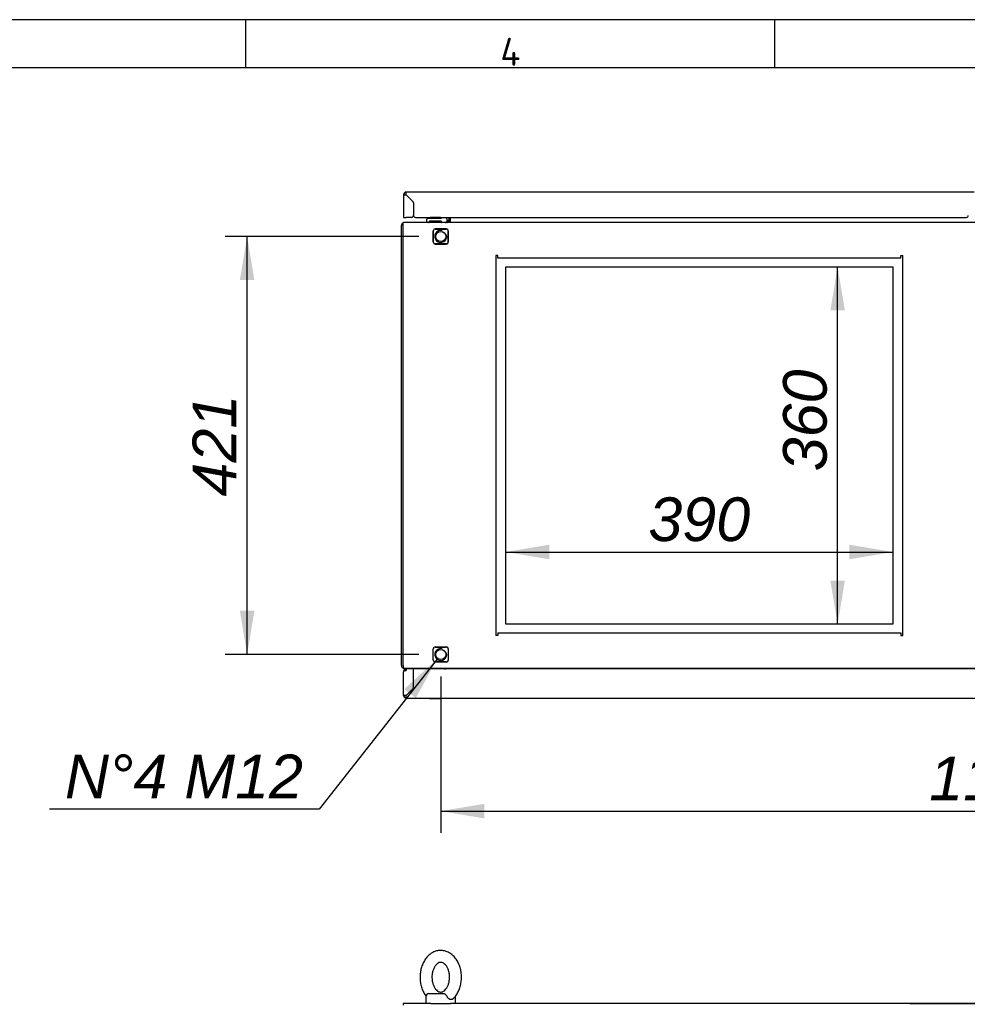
# Paper-space layout 'Layout1' of a CAD drawing. Extents: x 100 to 6593, y 169 to 4601.
# Tile 4 of 8: x 1520 to 2475, y 3610 to 4601. Entities that reach past the tile are written whole.
import ezdxf
from ezdxf.lldxf.tags import DXFTag

# ---------------------------------------------------------------- set-up
doc = ezdxf.new("R2010")
doc.units = 0
doc.header["$LTSCALE"] = 16
doc.layers.get('0').update_dxf_attribs({"linetype": 'CONTINUOUS'})
for name, color, linetype in [('_TRANSLATION', 7, 'CONTINUOUS'), ('AE00198_03', 7, 'CONTINUOUS'), ('AE00219_03', 7, 'CONTINUOUS'), ('AE00500_10', 7, 'CONTINUOUS'), ('AE00701_03', 7, 'CONTINUOUS'), ('AE00715_01', 7, 'CONTINUOUS'), ('DEFAULT', 7, 'CONTINUOUS'), ('DV5__TRANSLATION', 7, 'CONTINUOUS'), ('F0000000_02', 7, 'CONTINUOUS'), ('F0000000_08', 7, 'CONTINUOUS'), ('F0000000_12', 7, 'CONTINUOUS'), ('F0000000_47', 7, 'CONTINUOUS'), ('F0000000_48', 7, 'CONTINUOUS'), ('F0000000_87', 7, 'CONTINUOUS'), ('F0000000_89', 7, 'CONTINUOUS'), ('F0000001_37', 7, 'CONTINUOUS')]:
    doc.layers.add(name, color=color, linetype=linetype)
doc.styles.add('SEACAD_ARIAL', font='arial.ttf')
doc.styles.add('SEACAD_ARIALI', font='ariali.ttf')
tags = doc.linetypes.add('CENTER2', pattern=[28.575, 19.05, -3.175, 3.175, -3.175]).pattern_tags.tags
tags[10:11] = [DXFTag(74, 4), DXFTag(75, 0), DXFTag(340, '0'), DXFTag(46, 0.0), DXFTag(50, 0.0), DXFTag(44, 0.0), DXFTag(45, 0.0)]
tags[8:9] = [DXFTag(74, 4), DXFTag(75, 0), DXFTag(340, '0'), DXFTag(46, 0.0), DXFTag(50, 0.0), DXFTag(44, 0.0), DXFTag(45, 0.0)]
tags[6:7] = [DXFTag(74, 4), DXFTag(75, 0), DXFTag(340, '0'), DXFTag(46, 0.0), DXFTag(50, 0.0), DXFTag(44, 0.0), DXFTag(45, 0.0)]
tags[4:5] = [DXFTag(74, 4), DXFTag(75, 0), DXFTag(340, '0'), DXFTag(46, 0.0), DXFTag(50, 0.0), DXFTag(44, 0.0), DXFTag(45, 0.0)]
doc.dimstyles.new('ISO', dxfattribs={"dimtxt": 16.5, "dimasz": 16.5, "dimexe": 8.25, "dimexo": 8.25, "dimgap": 4.125, "dimtad": 1, "dimdec": 1, "dimtxsty": 'SEACAD_ARIAL', "dimblk1": '_SE_FILLED', "dimblk2": '_SE_FILLED', "dimsah": 1, "dimcen": 8.25, "dimazin": 3, "dimtfac": 0.7, "dimtdec": 3, "dimtmove": 0, "dimatfit": 3})
doc.dimstyles.new('ISO_ALLIN', dxfattribs={"dimtxt": 44, "dimasz": 44, "dimexe": 22, "dimexo": 22, "dimgap": 11, "dimtad": 1, "dimtih": 1, "dimtoh": 1, "dimdec": 1, "dimtxsty": 'SEACAD_ARIAL', "dimblk1": '_SE_FILLED', "dimblk2": '_SE_FILLED', "dimsah": 1, "dimcen": 22, "dimazin": 3, "dimtfac": 0.7, "dimtdec": 3, "dimtofl": 0, "dimtmove": 0, "dimatfit": 3, "dimtolj": 1})

# ---------------------------------------------------------------- blocks, each defined once
blk = doc.blocks.new('DMBLK183')
at = {"layer": '_TRANSLATION', "linetype": 'CONTINUOUS'}
for points in [[(1988.26, 3797.09), (1988.26, 3811.76), (1944.26, 3804.42)], [(3021.26, 3797.09), (3065.26, 3804.42), (3021.26, 3811.76)]]:
    blk.add_hatch(color=7, dxfattribs=at).paths.add_polyline_path(points)
at = {"layer": '_TRANSLATION', "color": 7, "linetype": 'CONTINUOUS'}
for p, q in [((1944.26, 3940.12), (1944.26, 3782.42)), ((3065.26, 3940.12), (3065.26, 3782.42)), ((1944.26, 3804.42), (3065.26, 3804.42))]:
    blk.add_line(p, q, dxfattribs=at)
at = {"layer": '_TRANSLATION', "color": 7, "linetype": 'CONTINUOUS', "style": 'SEACAD_ARIALI'}
blk.add_text('1121', height=44, dxfattribs=at).set_placement((2436.32, 3815.42))
blk = doc.blocks.new('_SE_FILLED')
at = {"color": 0}
blk.add_line((0, 0), (-1, 0), dxfattribs=at)
blk.add_solid([(0, 0), (-1, -0.1665), (-1, 0.1665), (0, 0)], dxfattribs=at)
blk = doc.blocks.new('DMBLK184')
at = {"layer": '_TRANSLATION', "linetype": 'CONTINUOUS'}
for points in [[(1741.9, 4339.12), (1756.57, 4339.12), (1749.23, 4383.12)], [(1741.9, 4006.12), (1749.23, 3962.12), (1756.57, 4006.12)]]:
    blk.add_hatch(color=7, dxfattribs=at).paths.add_polyline_path(points)
at = {"layer": '_TRANSLATION', "color": 7, "linetype": 'CONTINUOUS'}
for p, q in [((1922.26, 4383.12), (1727.23, 4383.12)), ((1749.23, 3962.12), (1749.23, 4383.12)), ((1922.26, 3962.12), (1727.23, 3962.12))]:
    blk.add_line(p, q, dxfattribs=at)
at = {"layer": '_TRANSLATION', "color": 7, "linetype": 'CONTINUOUS', "style": 'SEACAD_ARIALI'}
blk.add_text('421', height=44, rotation=90, dxfattribs=at).set_placement((1738.23, 4121.29))
blk = doc.blocks.new('DMBLK185')
at = {"layer": '_TRANSLATION', "linetype": 'CONTINUOUS'}
blk.add_hatch(color=7, dxfattribs=at).paths.add_polyline_path([(1919.09, 3918.3), (1940.55, 3957.41), (1907.57, 3927.37)])
at = {"layer": '_TRANSLATION', "color": 7, "linetype": 'CONTINUOUS'}
for p, q in [((1940.55, 3957.41), (1821.63, 3806.37)), ((1821.63, 3806.37), (1550.29, 3806.37))]:
    blk.add_line(p, q, dxfattribs=at)
at = {"layer": '_TRANSLATION', "color": 7, "linetype": 'CONTINUOUS', "style": 'SEACAD_ARIALI'}
blk.add_text('N°4 M12', height=44, dxfattribs=at).set_placement((1565.69, 3817.37))
blk = doc.blocks.new('DMBLK196')
at = {"layer": '_TRANSLATION', "linetype": 'CONTINUOUS'}
for points in [[(3352.79, 3566.63), (3345.46, 3610.63), (3338.13, 3566.63)], [(3352.79, 1854.63), (3338.13, 1854.63), (3345.46, 1810.63)]]:
    blk.add_hatch(color=7, dxfattribs=at).paths.add_polyline_path(points)
at = {"layer": '_TRANSLATION', "color": 7, "linetype": 'CONTINUOUS'}
for p, q in [((2416.76, 3610.63), (3367.46, 3610.63)), ((3345.46, 1810.63), (3345.46, 3610.63)), ((3246.46, 2801.07), (3246.46, 2620.18)), ((3334.46, 2620.18), (3334.46, 2801.07)), ((3125.26, 1810.63), (3367.46, 1810.63))]:
    blk.add_line(p, q, dxfattribs=at)
for centre, start, end in [((3290.46, 2801.07), 0, 180), ((3290.46, 2620.18), 180, 0)]:
    blk.add_arc(centre, 44, start, end, dxfattribs=at)
at = {"layer": '_TRANSLATION', "color": 7, "linetype": 'CONTINUOUS', "style": 'SEACAD_ARIALI'}
blk.add_text('1800', height=44, rotation=90, dxfattribs=at).set_placement((3312.46, 2642.18))
blk = doc.blocks.new('DMBLK198')
at = {"layer": '_TRANSLATION', "linetype": 'CONTINUOUS'}
for points in [[(2053.76, 4072.7), (2009.76, 4065.36), (2053.76, 4058.03)], [(2355.76, 4072.7), (2355.76, 4058.03), (2399.76, 4065.36)]]:
    blk.add_hatch(color=7, dxfattribs=at).paths.add_polyline_path(points)
at = {"layer": '_TRANSLATION', "color": 7, "linetype": 'CONTINUOUS'}
blk.add_line((2009.76, 4065.36), (2399.76, 4065.36), dxfattribs=at)
at = {"layer": '_TRANSLATION', "color": 7, "linetype": 'CONTINUOUS', "style": 'SEACAD_ARIALI'}
blk.add_text('390', height=44, dxfattribs=at).set_placement((2153.43, 4076.36))
blk = doc.blocks.new('DMBLK199')
at = {"layer": '_TRANSLATION', "linetype": 'CONTINUOUS'}
for points in [[(2336.74, 4308.62), (2351.4, 4308.62), (2344.07, 4352.62)], [(2336.74, 4036.62), (2344.07, 3992.62), (2351.4, 4036.62)]]:
    blk.add_hatch(color=7, dxfattribs=at).paths.add_polyline_path(points)
at = {"layer": '_TRANSLATION', "color": 7, "linetype": 'CONTINUOUS'}
blk.add_line((2344.07, 3992.62), (2344.07, 4352.62), dxfattribs=at)
at = {"layer": '_TRANSLATION', "color": 7, "linetype": 'CONTINUOUS', "style": 'SEACAD_ARIALI'}
blk.add_text('360', height=44, rotation=90, dxfattribs=at).set_placement((2333.07, 4146.6))

psp = doc.layouts.get("Layout1")

# ---------------------------------------------------------------- linework, layer by layer
at = {"color": 7, "linetype": 'CONTINUOUS'}
for p, q in [((6593.47, 4601.42), (99.75, 4601.42)), ((1747.41, 4601.42), (1747.41, 4552.95)), ((2280.48, 4601.42), (2280.48, 4552.95))]:
    psp.add_line(p, q, dxfattribs=at)
at = {"layer": 'AE00198_03', "color": 7, "linetype": 'CONTINUOUS'}
for p, q in [((1944.01, 4402.32), (1933.51, 4402.32)), ((1933.51, 4402.32), (1933.51, 4401.62)), ((1935.76, 4398.42), (1935.76, 4397.62)), ((1936.37, 4397.62), (1936.37, 4398.42)), ((1941.15, 4397.62), (1941.15, 4398.42)), ((1941.76, 4397.62), (1941.76, 4398.42)), ((1944.01, 4401.62), (1944.01, 4402.32))]:
    psp.add_line(p, q, dxfattribs=at)
at = {"layer": 'AE00219_03', "color": 7, "linetype": 'CONTINUOUS'}
for p, q in [((1932.76, 3918.12), (1932.76, 3917.92)), ((1932.76, 3917.92), (1944.76, 3917.92)), ((1944.76, 3917.92), (1944.76, 3918.12))]:
    psp.add_line(p, q, dxfattribs=at)
at = {"layer": 'AE00500_10', "color": 7, "linetype": 'CONTINUOUS'}
for p, q in [((1934.06, 4397.12), (1934.06, 4397.62)), ((1934.06, 4397.62), (1934.09, 4397.62)), ((1938.74, 4397.62), (1934.09, 4397.62)), ((1938.74, 4397.62), (1938.79, 4397.62)), ((1943.44, 4397.62), (1938.79, 4397.62)), ((1943.44, 4397.62), (1943.46, 4397.62)), ((1943.46, 4397.62), (1943.46, 4397.12)), ((1934.06, 3947.62), (1934.06, 3948.12)), ((1943.46, 3948.12), (1943.46, 3947.62))]:
    psp.add_line(p, q, dxfattribs=at)
at = {"layer": 'AE00701_03', "color": 7, "linetype": 'CONTINUOUS'}
psp.add_line((1914.45, 4420.16), (1914.49, 4420.16), dxfattribs=at)
at = {"layer": 'AE00715_01', "color": 7, "linetype": 'CONTINUOUS'}
for p, q in [((1952.26, 4399.6), (1949.77, 4397.12)), ((1949.77, 3948.12), (1950.27, 3947.62)), ((1932.26, 3620.63), (1947.56, 3620.63)), ((1929.26, 3617.63), (1929.26, 3610.63)), ((1934.28, 3610.63), (1954.24, 3610.63)), ((1959.26, 3610.63), (1959.26, 3617.63))]:
    psp.add_line(p, q, dxfattribs=at)
for centre, radius, start, end in [((1944.26, 4383.12), 15, 68.96053, 70.03829), ((1944.26, 3962.12), 15, 284.83512, 291.03947), ((1932.26, 3617.63), 3, 90, 180), ((1956.26, 3617.63), 3, 0, 11.08149)]:
    psp.add_arc(centre, radius, start, end, dxfattribs=at)
for points, knots in [([(1944.26, 3664.13), (1943.35, 3664.09), (1941.41, 3664), (1938.08, 3663.09), (1934.67, 3661.32), (1931.55, 3658.8), (1928.82, 3655.6), (1926.57, 3651.79), (1924.86, 3647.49), (1923.76, 3642.83), (1923.31, 3637.97), (1923.53, 3633.08), (1924.42, 3628.3), (1925.96, 3623.76), (1927.71, 3620.5), (1928.92, 3618.68), (1929.29, 3618.17)], [0, 0, 0, 0, 0.044387, 0.111752, 0.179215, 0.2478057, 0.3180732, 0.3899179, 0.4628095, 0.5361924, 0.6097275, 0.6834197, 0.7573698, 0.8316848, 0.9064352, 0.9371735, 0.9371735, 0.9371735, 0.9371735]), ([(1956.71, 3615.48), (1957.5, 3616.25), (1959.1, 3617.83), (1961.33, 3621.27), (1963.2, 3625.4), (1964.5, 3629.98), (1965.14, 3634.79), (1965.13, 3639.69), (1964.45, 3644.52), (1963.1, 3649.14), (1961.11, 3653.4), (1958.52, 3657.15), (1955.39, 3660.23), (1951.85, 3662.48), (1948.01, 3663.88), (1945.62, 3664.05), (1944.26, 3664.13)], [0, 0, 0, 0, 0.05154, 0.122953, 0.195596, 0.268886, 0.342387, 0.416028, 0.4899, 0.564096, 0.638721, 0.713681, 0.7884, 0.861955, 0.933481, 1, 1, 1, 1]), ([(1944.26, 3652.13), (1944.51, 3652.12), (1945.19, 3652.08), (1946.49, 3651.68), (1948.21, 3650.52), (1949.92, 3648.61), (1951.41, 3645.96), (1952.5, 3642.83), (1953.1, 3639.36), (1953.16, 3635.75), (1952.69, 3632.23), (1951.72, 3629.02), (1950.35, 3626.31), (1948.73, 3624.24), (1947.04, 3622.88), (1945.42, 3622.19), (1943.92, 3622.05), (1942.35, 3622.43), (1940.67, 3623.45), (1939, 3625.13), (1937.48, 3627.52), (1936.27, 3630.54), (1935.54, 3633.94), (1935.32, 3637.53), (1935.65, 3641.09), (1936.5, 3644.4), (1937.77, 3647.27), (1939.34, 3649.53), (1941.02, 3651.07), (1942.73, 3651.98), (1943.67, 3652.08), (1944.26, 3652.13)], [0, 0, 0, 0, 0.0167, 0.054176, 0.08804, 0.12429, 0.159162, 0.193798, 0.22847, 0.263235, 0.297979, 0.332496, 0.366686, 0.400643, 0.434741, 0.469967, 0.508671, 0.547705, 0.581965, 0.61477, 0.649771, 0.684426, 0.719069, 0.753816, 0.788581, 0.823176, 0.857456, 0.891448, 0.925455, 0.960214, 1, 1, 1, 1]), ([(1947.56, 3620.63), (1947.69, 3620.63), (1947.82, 3620.61), (1948.08, 3620.53), (1948.21, 3620.46), (1948.48, 3620.3), (1948.6, 3620.21), (1948.86, 3619.98), (1949, 3619.85), (1949.26, 3619.56), (1949.39, 3619.41), (1949.64, 3619.08), (1949.77, 3618.91), (1950.13, 3618.38), (1950.37, 3618), (1950.57, 3617.63)], [0, 0, 0, 0, 0.125, 0.125, 0.25, 0.25, 0.375, 0.375, 0.5, 0.5, 0.625, 0.625, 0.75, 0.75, 1, 1, 1, 1]), ([(1956.75, 3615.42), (1956.63, 3615.31), (1956.51, 3615.2), (1956.23, 3615.02), (1956.08, 3614.94), (1955.76, 3614.81), (1955.59, 3614.76), (1955.24, 3614.69), (1955.05, 3614.68), (1954.68, 3614.68), (1954.49, 3614.69), (1954.1, 3614.76), (1953.9, 3614.81), (1953.51, 3614.94), (1953.31, 3615.02), (1952.91, 3615.21), (1952.72, 3615.32), (1952.13, 3615.71), (1951.77, 3616.02), (1951.27, 3616.57), (1951.11, 3616.77), (1950.82, 3617.18), (1950.69, 3617.4), (1950.57, 3617.63)], [0.2551356, 0.2551356, 0.2551356, 0.2551356, 0.3125, 0.3125, 0.375, 0.375, 0.4375, 0.4375, 0.5, 0.5, 0.5625, 0.5625, 0.625, 0.625, 0.6875, 0.6875, 0.75, 0.75, 0.875, 0.875, 0.9375, 0.9375, 1, 1, 1, 1])]:
    psp.add_open_spline(points, degree=3, knots=knots, dxfattribs=at)
at = {"layer": 'DEFAULT', "color": 7, "linetype": 'CONTINUOUS'}
psp.add_line((6593.47, 4552.95), (99.75, 4552.95), dxfattribs=at)
at = {"layer": 'DV5__TRANSLATION', "color": 7, "linetype": 'CENTER2'}
for p, q in [((2009.76, 4352.62), (2399.76, 4352.62)), ((2009.76, 3992.62), (2009.76, 4352.62)), ((2399.76, 4352.62), (2399.76, 3992.62)), ((2399.76, 3992.62), (2009.76, 3992.62))]:
    psp.add_line(p, q, dxfattribs=at)
at = {"layer": 'F0000000_02', "color": 7, "linetype": 'CONTINUOUS'}
for p, q in [((1936.76, 4377.62), (1936.76, 4388.62)), ((1938.76, 4390.62), (1949.76, 4390.62)), ((1951.76, 4388.62), (1951.76, 4377.62)), ((1949.76, 4375.62), (1938.76, 4375.62)), ((1936.76, 3956.62), (1936.76, 3967.62)), ((1938.76, 3969.62), (1949.76, 3969.62)), ((1951.76, 3967.62), (1951.76, 3956.62)), ((1949.76, 3954.62), (1938.76, 3954.62))]:
    psp.add_line(p, q, dxfattribs=at)
for centre in [(1944.26, 4383.12), (1944.26, 3962.12)]:
    psp.add_circle(centre, 5.05, dxfattribs=at)
for centre, radius, start, end in [((1938.76, 4388.62), 2, 90, 180), ((1944.26, 4383.12), 6, 75, 15), ((1949.76, 4388.62), 2, 0, 90), ((1938.76, 4377.62), 2, 180, 270), ((1949.76, 4377.62), 2, 270, 0), ((1938.76, 3967.62), 2, 90, 180), ((1944.26, 3962.12), 6, 75, 15), ((1949.76, 3967.62), 2, 0, 90), ((1938.76, 3956.62), 2, 180, 270), ((1949.76, 3956.62), 2, 270, 0)]:
    psp.add_arc(centre, radius, start, end, dxfattribs=at)
at = {"layer": 'F0000000_08', "color": 7, "linetype": 'CONTINUOUS'}
for p, q in [((1930.26, 4398.12), (1930.26, 4400.62)), ((1931.26, 4401.62), (1944.25, 4401.62)), ((1932.51, 4398.12), (1932.51, 4397.62)), ((1932.51, 4397.62), (1932.51, 4397.42)), ((1944.71, 4398.42), (1932.81, 4398.42)), ((1945.01, 4397.62), (1945.01, 4398.12)), ((1945.01, 4397.42), (1945.01, 4397.62)), ((1949.68, 4402.37), (1950.16, 4401.09)), ((1950.16, 4401.09), (1950.63, 4399.82))]:
    psp.add_line(p, q, dxfattribs=at)
for centre, radius, start, end in [((1931.26, 4400.62), 1, 90, 180), ((1931.26, 4398.12), 1, 180, 270), ((1932.21, 4397.42), 0.3, 270, 0), ((1932.81, 4398.12), 0.3, 90, 180), ((1944.25, 4402.62), 1, 270, 290.36413), ((1944.25, 4402.62), 1, 290.36413, 345.52249), ((1944.71, 4398.12), 0.3, 0, 90), ((1945.31, 4397.42), 0.3, 180, 270), ((1948.76, 4399.12), 2, 270, 20.47745)]:
    psp.add_arc(centre, radius, start, end, dxfattribs=at)
at = {"layer": 'F0000000_12', "color": 7, "linetype": 'CONTINUOUS'}
psp.add_line((1916.87, 4403.87), (1916.7, 4403.87), dxfattribs=at)
at = {"layer": 'F0000000_47', "color": 7, "linetype": 'CONTINUOUS'}
for p, q in [((1906.26, 4394.32), (1906.26, 4396.8)), ((1906.26, 3950.92), (1906.26, 4394.32)), ((3101.96, 4397.12), (1907.56, 4397.12)), ((1953.76, 4398.42), (1953.76, 4402.37)), ((1953.76, 4398.42), (1953.76, 4397.12)), ((1936.66, 4388.72), (1936.66, 4377.52)), ((1949.86, 4390.72), (1938.66, 4390.72)), ((1951.86, 4377.52), (1951.86, 4388.72)), ((1938.66, 4375.52), (1949.86, 4375.52)), ((1999.76, 4363.92), (1999.76, 3981.32)), ((2001.76, 4363.92), (1999.76, 4363.92)), ((2001.76, 4363.92), (2001.76, 4363.92)), ((2001.76, 4361.12), (2001.76, 4363.92)), ((2407.76, 4363.92), (2409.76, 4363.92)), ((2407.76, 4363.92), (2407.76, 4363.92)), ((2407.76, 4361.12), (2407.76, 4363.92)), ((2409.76, 3981.32), (2409.76, 4363.92)), ((2407.76, 4361.12), (2001.76, 4361.12)), ((2001.76, 3981.32), (1999.76, 3981.32)), ((2001.76, 3984.12), (2407.76, 3984.12)), ((2001.76, 3984.12), (2001.76, 3981.32)), ((2001.76, 3981.32), (2001.76, 3981.32)), ((2407.76, 3984.12), (2407.76, 3981.32)), ((2407.76, 3981.32), (2409.76, 3981.32)), ((2407.76, 3981.32), (2407.76, 3981.32)), ((1936.66, 3956.52), (1936.66, 3967.72)), ((1938.66, 3969.72), (1949.86, 3969.72)), ((1951.86, 3967.72), (1951.86, 3956.52)), ((1906.26, 3950.92), (1906.26, 3948.44)), ((3101.96, 3948.12), (1907.56, 3948.12)), ((1949.86, 3954.52), (1938.66, 3954.52)), ((1953.76, 3947.62), (1953.76, 3948.12))]:
    psp.add_line(p, q, dxfattribs=at)
for centre, radius, start, end in [((1907.56, 4394.32), 2.8, 90, 117.664), ((1938.66, 4388.72), 2, 90, 180), ((1949.86, 4388.72), 2, 0, 90), ((1938.66, 4377.52), 2, 180, 270), ((1949.86, 4377.52), 2, 270, 0), ((1938.66, 3967.72), 2, 90, 180), ((1949.86, 3967.72), 2, 0, 90), ((1938.66, 3956.52), 2, 180, 270), ((1949.86, 3956.52), 2, 270, 0), ((1907.56, 3950.92), 2.8, 242.336, 270)]:
    psp.add_arc(centre, radius, start, end, dxfattribs=at)
at = {"layer": 'F0000000_48', "color": 7, "linetype": 'CONTINUOUS'}
for p, q in [((1934.28, 3610.63), (1906.26, 3610.63)), ((1906.26, 3610.63), (1906.26, 3609.13)), ((3103.26, 3610.63), (1954.24, 3610.63))]:
    psp.add_line(p, q, dxfattribs=at)
at = {"layer": 'F0000000_87', "color": 7, "linetype": 'CONTINUOUS'}
for p, q in [((1904.76, 3950.92), (1904.76, 4394.32)), ((1952.26, 4402.37), (1952.26, 4398.42)), ((1953.76, 4402.37), (1953.76, 4398.42))]:
    psp.add_line(p, q, dxfattribs=at)
for centre, radius, start, end in [((1907.56, 4394.32), 2.8, 117.664, 180), ((1907.56, 4394.32), 2.8, 90, 117.664), ((1950.96, 4398.42), 1.3, 270, 0), ((1950.96, 4398.42), 2.8, 332.336, 0), ((1907.56, 3950.92), 2.8, 180, 242.336), ((1907.56, 3950.92), 2.8, 242.336, 270), ((1950.96, 3946.82), 1.3, 37.97991, 90), ((1950.96, 3946.82), 2.8, 16.60156, 27.664)]:
    psp.add_arc(centre, radius, start, end, dxfattribs=at)
at = {"layer": 'F0000000_89', "color": 7, "linetype": 'CONTINUOUS'}
for p, q in [((1906.76, 4425.07), (1906.76, 4402.37)), ((2481.52, 4427.87), (1909.56, 4427.87)), ((1909.58, 4425.07), (1909.56, 4425.05)), ((1909.56, 4425.05), (1916.17, 4418.44)), ((1916.22, 4418.43), (1909.58, 4425.07)), ((1916.76, 4417.02), (1916.76, 4404.37)), ((1916.81, 4417.01), (1916.81, 4404.37)), ((1906.76, 4402.37), (1909.56, 4402.37)), ((1914.76, 4402.37), (1909.56, 4402.37)), ((1918.81, 4402.37), (2473.69, 4402.37))]:
    psp.add_line(p, q, dxfattribs=at)
for centre, radius, start, end in [((1909.56, 4425.07), 2.8, 90, 180), ((1909.4, 4599.05), 174, 269.12972, 270.05178), ((1755.47, 4425.37), 154.11, 359.88874, 0.92976), ((1914.76, 4417.02), 2, 0, 45), ((1914.81, 4417.01), 2, 0, 45), ((1914.76, 4404.37), 2, 270, 0), ((1918.81, 4404.37), 2, 180, 270), ((2473.69, 4404.37), 2, 270, 0)]:
    psp.add_arc(centre, radius, start, end, dxfattribs=at)
at = {"layer": 'F0000001_37', "color": 7, "linetype": 'CONTINUOUS'}
for p, q in [((1916.76, 3947.62), (1909.56, 3947.62)), ((1909.56, 3947.62), (1909.56, 3946.12)), ((1916.76, 3928.14), (1916.76, 3947.62)), ((1916.76, 3947.62), (1916.81, 3947.62)), ((3092.71, 3947.62), (1916.81, 3947.62)), ((1916.81, 3928.12), (1916.81, 3947.62)), ((1906.76, 3920.92), (1906.76, 3944.82)), ((1909.56, 3946.12), (1907.08, 3946.12)), ((1907.08, 3946.12), (1909.56, 3946.12)), ((1916.76, 3946.12), (1916.81, 3946.12)), ((1909.56, 3920.94), (1916.76, 3928.14)), ((1916.78, 3928.12), (1909.58, 3920.92)), ((1916.81, 3928.12), (1916.78, 3928.12)), ((1909.56, 3920.94), (1909.58, 3920.92)), ((1909.58, 3920.92), (1909.56, 3920.94)), ((1909.56, 3918.12), (2500.49, 3918.12))]:
    psp.add_line(p, q, dxfattribs=at)
for centre, radius, start, end in [((1909.56, 3944.82), 2.8, 90, 152.336), ((1909.56, 3944.82), 2.8, 152.336, 180), ((1909.4, 3746.94), 174, 89.94822, 90.87028), ((1909.56, 3920.92), 2.8, 180, 270), ((1755.51, 3920.62), 154.07, 359.0701, 0.1114)]:
    psp.add_arc(centre, radius, start, end, dxfattribs=at)
psp.add_ellipse((1909.56, 3944.82), major_axis=(2.8, 0), ratio=0.998462, start_param=2.658765, end_param=3.141593, dxfattribs=at)

# ---------------------------------------------------------------- texts
at = {"insert": (2014.43, 4554.95), "char_height": 28.2687, "width": 31.8024, "attachment_point": 8}
psp.add_mtext('{\\fSolid Edge ANSI|b0||i0||c0|p34;\\C7;\\H28.268688;\\W1.;4}', dxfattribs=at)

# ---------------------------------------------------------------- dimensions: what is measured, and where the dimension line sits
at = {"layer": '_TRANSLATION', "color": 7, "linetype": 'CONTINUOUS'}
for base, p1, p2, angle, picture, middle, dimtype in [((1749.23, 3962.12), (1944.26, 3962.12), (1944.26, 4383.12), 90, 'DMBLK184', (1749.23, 4172.62), 161), ((2344.07, 3992.62), (2399.76, 3992.62), (2399.76, 4352.62), 90, 'DMBLK199', (2344.07, 4197.94), 161), ((1944.26, 3804.42), (1944.26, 3962.12), (3065.26, 3962.12), 0, 'DMBLK183', (2504.76, 3804.42), 161), ((3345.46, 3610.63), (3103.26, 1810.63), (2394.76, 3610.63), 90, 'DMBLK196', (3345.46, 2710.63), 160)]:
    dim = psp.add_linear_dim(base=base, p1=p1, p2=p2, angle=angle, text='\\A1;<>', dimstyle='ISO', override={"dimtxt": 44, "dimasz": 44, "dimexe": 22, "dimexo": 22, "dimgap": 11, "dimcen": 22}, dxfattribs=at)
    dim.commit()
    dim.dimension.update_dxf_attribs({"geometry": picture, "text_midpoint": middle, "dimtype": dimtype})
dim = psp.add_linear_dim(base=(2399.76, 4065.36), p1=(2009.76, 3992.62), p2=(2399.76, 4352.62), text='\\A1;<>', dimstyle='ISO', override={"dimtxt": 44, "dimasz": 44, "dimexe": 22, "dimexo": 22, "dimgap": 11, "dimcen": 22}, dxfattribs=at)
dim.commit()
dim.dimension.update_dxf_attribs({"geometry": 'DMBLK198', "text_midpoint": (2204.76, 4065.36), "dimtype": 160})
dim = psp.add_radius_dim(center=(1944.26, 3962.12), mpoint=(1940.55, 3957.41), text='\\A1;N°4 M12{}', dimstyle='ISO_ALLIN', dxfattribs=at)
dim.commit()
dim.dimension.update_dxf_attribs({"geometry": 'DMBLK185', "text_midpoint": (1550.29, 3806.37), "dimtype": 164})

doc.saveas('drawing.dxf')
